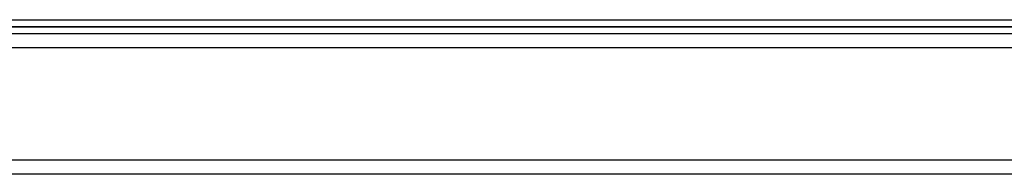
# Model space of a CAD drawing. Header units: millimetres. Extents: x -675 to 675, y -366 to 624.
# Tile 4 of 14: x -317 to 34, y -366 to -311. Entities that reach past the tile are written whole.
import ezdxf

# ---------------------------------------------------------------- set-up
doc = ezdxf.new("R2010")
doc.units = ezdxf.units.MM
doc.layers.add('HIDDEN', color=7, linetype='Continuous')
doc.layers.add('THICK', color=7, linetype='Continuous')

msp = doc.modelspace()

# ---------------------------------------------------------------- linework, layer by layer
at = {"layer": 'HIDDEN'}
for p, q in [((0, -313.5), (-475, -313.5)), ((475, -313.5), (0, -313.5)), ((545, -321), (-545, -321)), ((545, -361), (-545, -361))]:
    msp.add_line(p, q, dxfattribs=at)
at = {"layer": 'THICK'}
for p, q in [((-472.5, -311), (0, -311)), ((0, -311), (472.5, -311)), ((545, -316), (-545, -316)), ((-475, -313.5), (0, -313.5)), ((0, -313.5), (475, -313.5)), ((545, -321), (-545, -321)), ((545, -361), (-545, -361)), ((545, -366), (-545, -366))]:
    msp.add_line(p, q, dxfattribs=at)

doc.saveas('drawing.dxf')
